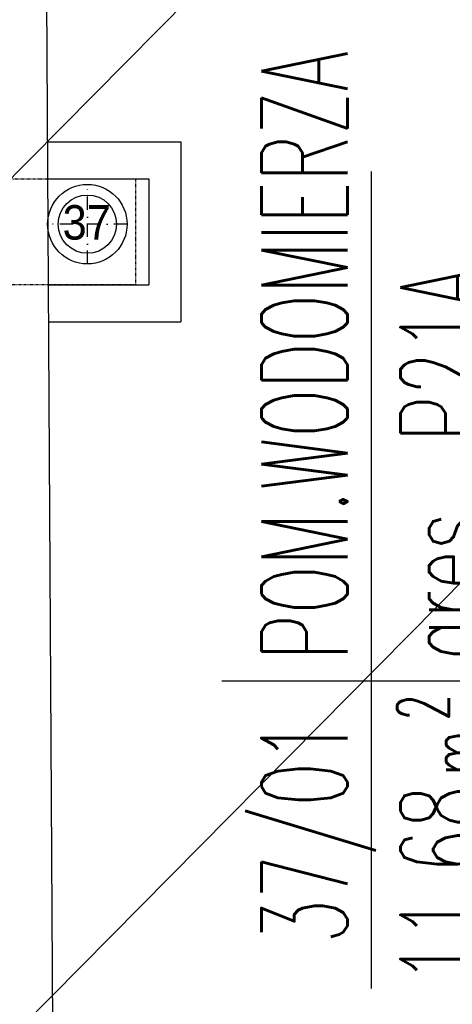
# Model space of a CAD drawing. Header units: inches. Extents: x -281236 to -70395, y 38777 to 102341.
# Tile 28 of 244: x -139685 to -139603, y 41245 to 41430. Entities that reach past the tile are written whole.
import ezdxf
from ezdxf.enums import TextEntityAlignment as Align

# ---------------------------------------------------------------- set-up
doc = ezdxf.new("R2010")
doc.units = ezdxf.units.IN
doc.header["$MEASUREMENT"] = 0
doc.linetypes.add('00-inst$0$DASHDOT', pattern=[1, 0.5, -0.25, 0, -0.25])
doc.linetypes.add('DASHED2', pattern=[0.375, 0.25, -0.125])
doc.layers.get('0').update_dxf_attribs({"color": 101})
for name, color, linetype in [('Cieniutko', 8, 'Continuous'), ('E-OPIS-POM', 6, 'Continuous'), ('Ins-kan', 54, 'Continuous'), ('piony_K_nr', 240, 'Continuous'), ('Sc-cegla pelna', 32, 'Continuous'), ('Sc-gk', 120, 'Continuous'), ('W-otwor-strop', 126, 'Continuous')]:
    doc.layers.add(name, color=color, linetype=linetype)
doc.styles.add('KA wymiar', font='romans.shx', dxfattribs={"width": 0.6})
doc.styles.add('TYTUL2', font='ARIAL.TTF')

# ---------------------------------------------------------------- blocks, each defined once
blk = doc.blocks.new('pow')
for p, q in [((0, 0.5229), (0, -0.5229)), ((-1.0753, 0), (1.7797, 0))]:
    blk.add_line(p, q)
at = {"style": 'KA wymiar', "width": 0.6}
for s, height, p in [('2', 0.18, (-0.1392, -0.2698)), ('m', 0.21, (-0.3332, -0.401))]:
    blk.add_text(s, height=height, dxfattribs=at).set_placement(p)
for tag, p in [('01', (-0.1311, 0.0844)), ('000.00', (-0.3636, -0.401))]:
    blk.add_attdef(tag, text='', height=0.3, dxfattribs=at).set_placement(p, align=Align.RIGHT)
for tag, p in [('POMIESZCZENIE', (0.0709, 0.0844)), ('POSADZKA', (0.0709, -0.401))]:
    blk.add_attdef(tag, p, '', height=0.3, dxfattribs=at)
blk = doc.blocks.new('_gslkflhklgj')
at = {"linetype": '00-inst$0$DASHDOT', "ltscale": 5}
for p, q in [((0, -7.5), (0, 7.5)), ((7.5, 0), (-7.5, 0))]:
    blk.add_line(p, q, dxfattribs=at)
for radius in [7.5, 5.5]:
    blk.add_circle((0, 0), radius)

msp = doc.modelspace()

# ---------------------------------------------------------------- linework, layer by layer
at = {"layer": 'Cieniutko', "extrusion": (0, 0, -1)}
for p, q in [((-139563.06, 41525.54), (-139792.47, 41293.51)), ((-139600.52, 41325.49), (-139792.47, 41131.35))]:
    msp.add_line(p, q, dxfattribs=at)
at = {"layer": 'Sc-cegla pelna'}
for p, q in [((-139679.64, 41380.39), (-139680.01, 41445.11)), ((-139678.6, 41201.16), (-139679.64, 41380.39))]:
    msp.add_line(p, q, dxfattribs=at)
at = {"layer": 'Sc-gk'}
for p, q in [((-139679.75, 41407.39), (-139654.69, 41407.39)), ((-139654.69, 41407.39), (-139654.69, 41373.39)), ((-139679.75, 41400.39), (-139660.69, 41400.39)), ((-139660.69, 41400.39), (-139660.69, 41380.39)), ((-139679.64, 41380.39), (-139660.69, 41380.39)), ((-139679.64, 41373.39), (-139654.69, 41373.39))]:
    msp.add_line(p, q, dxfattribs=at)
at = {"layer": 'W-otwor-strop', "linetype": 'DASHED2', "ltscale": 0.3}
msp.add_lwpolyline([(-139688.19, 41380.39), (-139688.19, 41400.39), (-139663.19, 41400.39), (-139663.19, 41380.39)], close=True, dxfattribs=at)

# ---------------------------------------------------------------- block references
at = {"layer": 'E-OPIS-POM', "xscale": 54, "yscale": 54, "zscale": 54, "rotation": 90}
msp.add_blockref('pow', (-139618.69, 41305.65), dxfattribs=at).add_auto_attribs({'000.00': '11,68', '01': '37/01', 'POMIESZCZENIE': 'POM.WODOMIERZA', 'POSADZKA': 'gres  P21A'})
at = {"layer": 'Ins-kan'}
msp.add_blockref('_gslkflhklgj', (-139672.3, 41391.84), dxfattribs=at)

# ---------------------------------------------------------------- texts
at = {"layer": 'piony_K_nr', "style": 'TYTUL2', "width": 0.9}
msp.add_text('37', height=6.5, dxfattribs=at).set_placement((-139676.97, 41388.93, -76.7))

doc.saveas('drawing.dxf')
